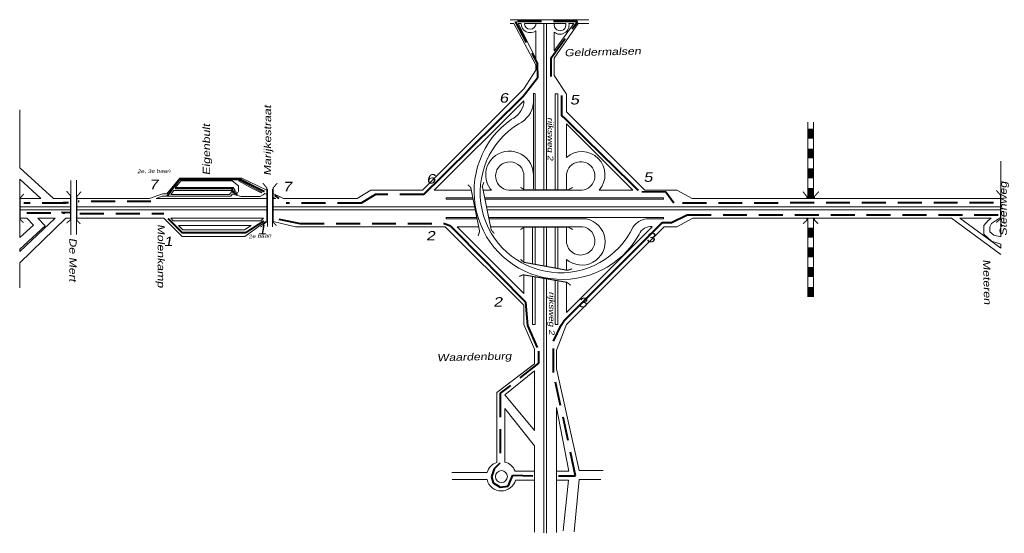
# Model space of a CAD drawing. Header units: metres. Extents: x 534 to 2631, y -2348 to -1484.
# Tile 9 of 10: x 2070 to 2331, y -1934 to -1797. Entities that reach past the tile are written whole.
import ezdxf

# ---------------------------------------------------------------- set-up
doc = ezdxf.new("R2010")
doc.units = ezdxf.units.M
doc.linetypes.add('DASHDOT', pattern=[1, 0.5, -0.25, 0, -0.25])
doc.linetypes.add('DASHED', pattern=[19.05, 12.7, -6.35])
doc.layers.get('0').update_dxf_attribs({"lineweight": 0})
for name, color, linetype, lineweight in [('ROUTE10RIJDEN', 10, 'DASHED', 40), ('ROUTE10STROOIEN', 90, 'Continuous', 0), ('ROUTE10TEXT', 4, 'DASHDOT', 0), ('STROOI', 7, 'Continuous', 0), ('Text', 7, 'Continuous', 0)]:
    doc.layers.add(name, color=color, linetype=linetype, lineweight=lineweight)
doc.styles.add('ISO25', font='ARIALN.TTF', dxfattribs={"width": 1.5, "oblique": 10})

# ---------------------------------------------------------------- blocks, each defined once
blk = doc.blocks.new('A$C3E475C73')
at = {"layer": 'STROOI', "color": 7, "const_width": 0.263}
blk.add_lwpolyline([(-1.04, -0.92), (0, 0), (0, 6.35), (-1.04, 7.62)], dxfattribs=at)

msp = doc.modelspace()

# ---------------------------------------------------------------- linework, layer by layer
at = {"ltscale": 0.5}
for p, q in [((2200.16, -1797.41), (2221.08, -1797.41)), ((2200.19, -1798.42), (2201.14, -1798.42)), ((2206.97, -1809.38), (2201.14, -1798.42)), ((2206.97, -1807.68), (2202.26, -1798.42)), ((2202.26, -1798.42), (2203.06, -1798.42)), ((2203.97, -1798.42), (2214.92, -1798.42)), ((2206.97, -1807.68), (2206.97, -1800.34)), ((2209.1, -1817.07), (2209.1, -1798.42)), ((2209.85, -1817.07), (2209.85, -1798.42)), ((2211.86, -1807.66), (2218.26, -1798.42)), ((2211.86, -1805.72), (2217.09, -1798.42)), ((2215.76, -1798.42), (2217.09, -1798.42)), ((2219.3, -1798.42), (2218.26, -1798.42)), ((2218.26, -1798.42), (2218.29, -1798.42)), ((2219.3, -1798.42), (2221.05, -1798.42)), ((2211.86, -1805.72), (2211.86, -1800.73)), ((2211.86, -1809.15), (2211.86, -1807.66)), ((2203.85, -1815.75), (2206.97, -1810.83)), ((2206.97, -1810.83), (2206.97, -1809.38)), ((2211.86, -1812.25), (2211.86, -1809.15)), ((2215.1, -1817.2), (2211.86, -1812.25)), ((2206.33, -1842.38), (2206.33, -1817.03)), ((2206.33, -1817.03), (2206.85, -1817.03)), ((2206.33, -1819.66), (2206.33, -1817.03)), ((2212.1, -1817.07), (2212.85, -1817.07)), ((2215.1, -1821.88), (2215.1, -1817.2)), ((2203.83, -1819.69), (2203.85, -1818.94)), ((2330.41, -1835), (2330.41, -1855.07)), ((2112.48, -1839.52), (2109.02, -1843.65)), ((2128.95, -1839.52), (2112.48, -1839.52)), ((2133.2, -1841.58), (2128.95, -1839.52)), ((2083.61, -1840.11), (2083.61, -1854.54)), ((2085.06, -1840.01), (2085.06, -1854.46)), ((2112.8, -1840.24), (2111.4, -1842.02)), ((2111.4, -1842.02), (2112.74, -1842.02)), ((2126.65, -1842.02), (2112.74, -1842.02)), ((2113.6, -1840.24), (2112.8, -1840.24)), ((2126.41, -1840.24), (2113.6, -1840.24)), ((2128.1, -1841.51), (2126.41, -1840.24)), ((2127.16, -1842.74), (2126.65, -1842.02)), ((2128.58, -1840.24), (2128.1, -1840.24)), ((2131.24, -1841.99), (2128.1, -1840.24)), ((2128.1, -1842.95), (2128.1, -1841.51)), ((2134.31, -1843.25), (2128.58, -1840.24)), ((2134.11, -1843.42), (2131.24, -1841.99)), ((2133.2, -1841.58), (2135.75, -1842.82)), ((2194.03, -1840.74), (2194.9, -1842.32)), ((2107.9, -1843.65), (2104.49, -1844.89)), ((2107.79, -1844.31), (2106.19, -1844.89)), ((2126.05, -1844.31), (2107.79, -1844.31)), ((2109.02, -1843.65), (2107.9, -1843.65)), ((2110.96, -1842.79), (2110.16, -1843.84)), ((2110.16, -1843.84), (2110.61, -1843.84)), ((2111.4, -1843.84), (2110.61, -1843.84)), ((2112.04, -1842.79), (2110.96, -1842.79)), ((2125.68, -1843.84), (2111.4, -1843.84)), ((2126.45, -1842.79), (2112.04, -1842.79)), ((2125.68, -1843.84), (2126.45, -1842.79)), ((2126.44, -1843.76), (2126.05, -1844.31)), ((2128.83, -1844.35), (2126.44, -1843.76)), ((2127.16, -1842.74), (2126.97, -1843.01)), ((2126.97, -1843.01), (2127.91, -1843.33)), ((2127.91, -1843.33), (2128.1, -1842.95)), ((2133.79, -1844.35), (2128.83, -1844.35)), ((2134.65, -1843.96), (2133.79, -1844.35)), ((2134.31, -1843.25), (2134.11, -1843.42)), ((2135.04, -1843.58), (2134.65, -1843.96)), ((2135.04, -1843.58), (2135.75, -1843.9)), ((2135.75, -1842.47), (2135.75, -1852.38)), ((2137.12, -1842.47), (2137.12, -1852.45)), ((2137.12, -1843.48), (2140.05, -1844.89)), ((2137.12, -1844.52), (2137.96, -1844.89)), ((2163.24, -1842.7), (2159.55, -1844.89)), ((2070.01, -1844.97), (2070.01, -1850.14)), ((2083.61, -1844.89), (2082.23, -1844.89)), ((2089.47, -1844.89), (2085.06, -1844.89)), ((2089.47, -1844.89), (2099.57, -1844.89)), ((2104.49, -1844.89), (2099.57, -1844.89)), ((2106.04, -1847.15), (2135.58, -1847.15)), ((2120.28, -1844.89), (2106.19, -1844.89)), ((2120.59, -1844.89), (2120.28, -1844.89)), ((2137.8, -1844.89), (2137.96, -1844.89)), ((2137.8, -1847.15), (2156.5, -1847.15)), ((2140.05, -1844.89), (2156.5, -1844.89)), ((2160.45, -1847.14), (2159.55, -1847.15)), ((2251.58, -1844.89), (2248.5, -1844.89)), ((2251.58, -1847.15), (2248.5, -1847.15)), ((2251.58, -1844.89), (2330.41, -1844.89)), ((2251.58, -1847.15), (2330.41, -1847.15)), ((2106.04, -1847.9), (2135.58, -1847.9)), ((2137.8, -1847.9), (2156.5, -1847.9)), ((2160.45, -1847.89), (2159.55, -1847.9)), ((2251.58, -1847.9), (2248.5, -1847.89)), ((2251.58, -1847.9), (2330.41, -1847.9)), ((2070.01, -1859), (2079.43, -1850.14)), ((2082.28, -1850.14), (2070.01, -1862.03)), ((2073.66, -1851.99), (2071.88, -1850.14)), ((2074.84, -1850.14), (2076.79, -1852.19)), ((2075.7, -1850.14), (2079.43, -1850.14)), ((2090.49, -1850.15), (2108.23, -1850.15)), ((2108.23, -1850.15), (2113.15, -1854.97)), ((2110.14, -1850.15), (2134.69, -1850.15)), ((2110.14, -1850.15), (2110.72, -1850.81)), ((2110.72, -1850.81), (2134, -1850.84)), ((2112.12, -1852.08), (2113.32, -1853.24)), ((2131.48, -1852.08), (2112.12, -1852.08)), ((2129.63, -1853.24), (2131.48, -1852.08)), ((2129.74, -1854.97), (2133.88, -1852)), ((2134.69, -1850.15), (2134, -1850.84)), ((2165.11, -1852.39), (2163.44, -1852.39)), ((2251.58, -1850.15), (2248.63, -1850.15)), ((2251.58, -1850.15), (2317.27, -1850.15)), ((2330.4, -1859.77), (2317.27, -1850.15)), ((2319.48, -1850.15), (2330.41, -1858.13)), ((2319.48, -1850.15), (2327.87, -1850.15)), ((2325.91, -1852.11), (2327.06, -1850.75)), ((2325.91, -1852.44), (2325.91, -1852.11)), ((2325.91, -1854.41), (2325.91, -1852.44)), ((2327.06, -1850.75), (2327.87, -1850.15)), ((2327.95, -1851.53), (2327.47, -1852.39)), ((2327.47, -1852.39), (2327.47, -1853.78)), ((2330.02, -1850.15), (2327.95, -1851.53)), ((2330.02, -1850.15), (2330.41, -1850.15)), ((2113.15, -1854.97), (2129.74, -1854.97)), ((2113.32, -1853.24), (2129.63, -1853.24)), ((2327.94, -1856.27), (2325.91, -1854.41)), ((2327.47, -1853.78), (2328.52, -1854.64)), ((2328.52, -1854.64), (2330.41, -1855.07)), ((2330.41, -1857.02), (2327.94, -1856.27)), ((2330.41, -1857.02), (2330.41, -1858.13)), ((2330.4, -1859.77), (2330.41, -1859.77)), ((2330.41, -1859.77), (2330.41, -1859.82)), ((2203.85, -1878.35), (2206.61, -1884.9)), ((2209.1, -1878.35), (2209.1, -1933.74)), ((2209.85, -1878.35), (2209.85, -1933.84)), ((2215.1, -1878.35), (2212.5, -1885.2)), ((2206.61, -1884.9), (2206.61, -1884.9)), ((2206.61, -1884.9), (2206.61, -1888.82)), ((2212.5, -1885.2), (2212.5, -1890.19)), ((2206.61, -1888.82), (2196.64, -1896.46)), ((2206.61, -1890.71), (2198.74, -1897.06)), ((2206.61, -1890.71), (2206.61, -1906.55)), ((2218.48, -1917.2), (2212.5, -1890.19)), ((2196.64, -1896.46), (2196.64, -1914.91)), ((2198.74, -1897.06), (2206.61, -1906.55)), ((2198.74, -1900.73), (2198.74, -1915)), ((2198.74, -1900.73), (2206.61, -1910.62)), ((2215.79, -1917.3), (2212.5, -1900.41)), ((2212.5, -1900.41), (2212.5, -1933.65)), ((2206.61, -1910.62), (2206.61, -1933.55)), ((2196.64, -1914.91), (2196.64, -1914.99)), ((2194.08, -1917.7), (2184.67, -1917.7)), ((2201.47, -1917.3), (2206.61, -1917.3)), ((2212.5, -1917.3), (2215.79, -1917.3)), ((2218.48, -1917.2), (2224.86, -1917.2)), ((2194.05, -1919.59), (2184.77, -1919.59)), ((2194.05, -1919.59), (2194.06, -1919.59)), ((2194.05, -1919.59), (2194.06, -1919.59)), ((2201.6, -1919.69), (2206.61, -1919.69)), ((2212.5, -1919.69), (2215.69, -1919.69)), ((2215.69, -1919.69), (2214.29, -1933.15)), ((2218.48, -1919.59), (2217.19, -1933.45)), ((2224.27, -1919.59), (2218.48, -1919.59))]:
    msp.add_line(p, q, dxfattribs=at)
at = {"color": 0, "ltscale": 0.5}
for p, q in [((2133.88, -1852), (2135.46, -1850.98)), ((2143.23, -1852.39), (2137.25, -1851.04)), ((2163.44, -1852.39), (2143.23, -1852.39))]:
    msp.add_line(p, q, dxfattribs=at)
at = {"ltscale": 0.5}
msp.add_circle((2197.84, -1918.79), 1.59, dxfattribs=at)
for centre, radius, start, end in [((2205.47, -1798.46), 2.41, 179.1696, 308.5704), ((2205.5, -1798.39), 1.54, 181.3023, 358.6977), ((2213.4, -1798.87), 2.41, 230.3934, 10.8597), ((2213.43, -1798.8), 1.54, 165.5226, 14.4774), ((2197.84, -1918.69), 3.89, 107.9288, 165.1428), ((2197.84, -1918.69), 3.89, 21.0372, 76.6514), ((2197.84, -1918.69), 3.89, 193.3424, 345.1428)]:
    msp.add_arc(centre, radius, start, end, dxfattribs=at)
at = {"layer": 'ROUTE10RIJDEN', "color": 1, "ltscale": 0.5}
for p, q in [((2218.04, -1797.87), (2201.52, -1797.87)), ((2201.52, -1797.87), (2207.35, -1808.98)), ((2211.02, -1807.57), (2218.04, -1797.87)), ((2211.02, -1812.54), (2211.02, -1807.57)), ((2207.35, -1808.98), (2207.46, -1812.86)), ((2164.45, -1843.85), (2160.67, -1846.11)), ((2177.23, -1843.85), (2164.45, -1843.85)), ((2241.48, -1843.23), (2234.79, -1843.12)), ((2243.64, -1846.14), (2241.48, -1843.23)), ((2082.29, -1846.16), (2071.1, -1846.16)), ((2081.58, -1845.94), (2082.98, -1845.94)), ((2104.84, -1845.69), (2085.52, -1845.69)), ((2160.67, -1846.11), (2140.71, -1846.11)), ((2328.46, -1846.03), (2243.64, -1846.14)), ((2071.93, -1848.75), (2081.98, -1848.75)), ((2081.15, -1848.52), (2083.31, -1848.63)), ((2086.01, -1848.85), (2108.24, -1848.85)), ((2242.84, -1851.33), (2247.16, -1849.28)), ((2247.16, -1849.28), (2329.71, -1849.28)), ((2138.76, -1850.36), (2144.48, -1851.54)), ((2144.48, -1851.54), (2182.79, -1851.54)), ((2204.28, -1872.44), (2204.8, -1878.62)), ((2204.8, -1878.62), (2207.72, -1885.42)), ((2211.71, -1882.83), (2213.76, -1878.51)), ((2213.76, -1878.51), (2214.38, -1877.52)), ((2211.71, -1891.13), (2211.71, -1882.83)), ((2207.72, -1885.42), (2207.72, -1888.65)), ((2207.72, -1888.65), (2197.57, -1896.64)), ((2217.54, -1918.53), (2211.71, -1891.13)), ((2197.57, -1896.64), (2197.47, -1915.19)), ((2197.47, -1915.19), (2195.95, -1916.7)), ((2195.95, -1916.7), (2195.2, -1918.86)), ((2195.2, -1918.86), (2195.63, -1920.47)), ((2195.63, -1920.47), (2197.57, -1921.55)), ((2199.62, -1921.34), (2200.38, -1919.61)), ((2200.38, -1919.61), (2200.92, -1918.42)), ((2200.92, -1918.42), (2206.21, -1918.53)), ((2213, -1918.53), (2217.54, -1918.53)), ((2197.57, -1921.55), (2199.62, -1921.34))]:
    msp.add_line(p, q, dxfattribs=at)
at = {"layer": 'ROUTE10STROOIEN', "ltscale": 0.5, "const_width": 0.5}
for points in [[(2207.46, -1812.86), (2203.64, -1817.77), (2177.23, -1843.85)], [(2234.22, -1842.76), (2213.83, -1822.81), (2213.83, -1817.52)], [(2134.97, -1843.09), (2128.61, -1839.85), (2112.42, -1839.85), (2109.18, -1844.27)], [(2127.85, -1843.84), (2126.66, -1843.3), (2126.34, -1842.22), (2111.23, -1842.22)], [(2138.86, -1844.92), (2137.67, -1844.06)], [(2109.37, -1850.22), (2113.15, -1853.99), (2129.98, -1853.99), (2134.84, -1850.86)], [(2182.49, -1851.51), (2184.54, -1852.27)], [(2184.43, -1852.27), (2204.28, -1872.44)], [(2214.38, -1877.52), (2240.51, -1851.33), (2242.84, -1851.33)]]:
    msp.add_lwpolyline(points, dxfattribs=at)
at = {"layer": 'STROOI', "color": 7}
for p, q in [((2176.88, -1842.7), (2203.85, -1815.75)), ((2206.85, -1842.7), (2206.85, -1817.07)), ((2209.1, -1842.7), (2209.1, -1817.07)), ((2209.85, -1842.7), (2209.85, -1817.07)), ((2212.1, -1842.7), (2212.1, -1817.07)), ((2212.85, -1842.7), (2212.85, -1817.07)), ((2180.05, -1842.7), (2203.85, -1818.94)), ((2070.01, -1836.77), (2070.01, -1821.37)), ((2235.9, -1842.7), (2215.1, -1821.88)), ((2215.1, -1833.99), (2215.1, -1825.07)), ((2232.72, -1842.7), (2215.1, -1825.07)), ((2279.22, -1824.59), (2279.22, -1844.89)), ((2280.72, -1824.59), (2280.72, -1844.89)), ((2070.01, -1836.77), (2078.97, -1844.89)), ((2203.85, -1838.97), (2203.85, -1842.7)), ((2215.1, -1838.91), (2215.1, -1842.7)), ((2070.01, -1839.81), (2075.62, -1844.89)), ((2070.01, -1839.81), (2070.01, -1844.97)), ((2163.24, -1842.7), (2176.88, -1842.7)), ((2180.05, -1842.7), (2189.86, -1842.7)), ((2183.2, -1844.7), (2190.26, -1844.7)), ((2183.2, -1845.08), (2183.2, -1844.7)), ((2193.01, -1842.7), (2195.21, -1842.7)), ((2193.42, -1844.7), (2240.9, -1844.7)), ((2199.82, -1842.7), (2219.1, -1842.7)), ((2223.8, -1842.7), (2232.72, -1842.7)), ((2235.9, -1842.7), (2244.41, -1842.7)), ((2240.9, -1845.08), (2240.9, -1844.7)), ((2244.41, -1842.7), (2248.5, -1844.89)), ((2075.62, -1844.89), (2070.01, -1844.89)), ((2082.23, -1847.13), (2070.01, -1847.13)), ((2082.23, -1844.89), (2078.97, -1844.89)), ((2083.61, -1847.15), (2082.25, -1847.15)), ((2106.04, -1847.15), (2085.06, -1847.15)), ((2135.75, -1844.89), (2120.59, -1844.89)), ((2137.8, -1844.89), (2137.12, -1844.89)), ((2137.8, -1847.15), (2137.12, -1847.15)), ((2159.55, -1844.89), (2156.5, -1844.89)), ((2159.55, -1847.15), (2156.5, -1847.15)), ((2160.45, -1847.14), (2190.76, -1847.14)), ((2183.2, -1845.08), (2190.34, -1845.08)), ((2193.49, -1845.08), (2240.9, -1845.08)), ((2193.91, -1847.14), (2248.5, -1847.14)), ((2082.23, -1847.88), (2070.01, -1847.88)), ((2083.61, -1847.9), (2082.25, -1847.9)), ((2106.04, -1847.9), (2085.06, -1847.9)), ((2137.8, -1847.9), (2137.12, -1847.9)), ((2159.55, -1847.9), (2156.5, -1847.9)), ((2160.45, -1847.89), (2190.91, -1847.89)), ((2183.2, -1849.95), (2191.33, -1849.95)), ((2183.2, -1850.33), (2183.2, -1849.95)), ((2194.06, -1847.89), (2248.5, -1847.89)), ((2194.48, -1849.95), (2240.9, -1849.95)), ((2240.9, -1850.33), (2240.9, -1849.95)), ((2070.01, -1855.3), (2070.01, -1850.14)), ((2070.01, -1850.14), (2071.88, -1850.14)), ((2070.01, -1855.3), (2073.66, -1851.99)), ((2070.01, -1858.34), (2076.79, -1852.19)), ((2074.84, -1850.14), (2075.7, -1850.14)), ((2083.61, -1850.15), (2082.25, -1850.15)), ((2090.49, -1850.15), (2085.06, -1850.15)), ((2165.11, -1852.39), (2182.97, -1852.39)), ((2182.97, -1852.39), (2203.85, -1873.28)), ((2183.2, -1850.33), (2191.4, -1850.33)), ((2186.15, -1852.39), (2191.82, -1852.39)), ((2186.15, -1852.39), (2203.85, -1870.1)), ((2194.55, -1850.33), (2220.43, -1850.33)), ((2194.98, -1852.39), (2219.38, -1852.39)), ((2203.85, -1852.39), (2203.85, -1856.09)), ((2206.1, -1862.27), (2206.1, -1852.39)), ((2206.85, -1862.41), (2206.85, -1852.39)), ((2209.1, -1862.82), (2209.1, -1852.39)), ((2209.85, -1862.96), (2209.85, -1852.39)), ((2212.1, -1863.38), (2212.1, -1852.39)), ((2212.85, -1863.52), (2212.85, -1852.39)), ((2215.1, -1852.39), (2215.1, -1856.06)), ((2241.04, -1852.39), (2215.1, -1878.35)), ((2237.88, -1852.39), (2215.1, -1875.16)), ((2237.88, -1852.39), (2215.1, -1875.16)), ((2236.3, -1850.33), (2240.9, -1850.33)), ((2241.04, -1852.39), (2244.43, -1852.39)), ((2244.42, -1852.4), (2248.64, -1850.14)), ((2279.22, -1850.15), (2279.22, -1871.02)), ((2280.72, -1850.15), (2280.72, -1871.02)), ((2203.85, -1861.85), (2203.85, -1856.09)), ((2070.01, -1859), (2070.01, -1858.34)), ((2070.01, -1868.68), (2070.01, -1862.02)), ((2215.1, -1863.93), (2215.1, -1861.08)), ((2203.85, -1870.1), (2203.85, -1865.21)), ((2206.1, -1878.35), (2206.1, -1865.6)), ((2206.85, -1878.35), (2206.85, -1865.73)), ((2209.1, -1878.35), (2209.1, -1866.11)), ((2209.85, -1878.35), (2209.85, -1866.24)), ((2212.1, -1878.35), (2212.1, -1866.63)), ((2212.85, -1878.35), (2212.85, -1866.76)), ((2215.1, -1875.16), (2215.1, -1867.15)), ((2203.85, -1878.35), (2203.85, -1873.28)), ((2206.1, -1878.35), (2206.85, -1878.35)), ((2212.1, -1878.35), (2212.85, -1878.35))]:
    msp.add_line(p, q, dxfattribs=at)
for points, const_width in [([(2279.97, -1826.38), (2279.97, -1829.01)], 1.5), ([(2279.97, -1831.65), (2279.97, -1834.28)], 1.5), ([(2279.97, -1836.87), (2279.97, -1839.51)], 1.5), ([(2135.45, -1848.56), (2135.58, -1848.44), (2135.58, -1842.09), (2134.54, -1840.82)], 0.263), ([(2137.26, -1844.89), (2137.26, -1842.09), (2138.37, -1840.82)], 0.263), ([(2188.93, -1841.23), (2189.72, -1842.02), (2192.07, -1853.63), (2191.68, -1854.85)], 0.263), ([(2193.22, -1840.59), (2192.79, -1841.62), (2195.14, -1853.24), (2195.97, -1854.21)], 0.263), ([(2202.93, -1841.94), (2203.86, -1842.56), (2215.71, -1842.56), (2216.83, -1841.94)], 0.263), ([(2279.97, -1842.14), (2279.97, -1844.78)], 1.5), ([(2071.03, -1851.35), (2070.15, -1850.47), (2070.15, -1844.78), (2071.09, -1843.71)], 0.263), ([(2086.12, -1851.64), (2085.2, -1850.71), (2085.2, -1844.36), (2086.31, -1843.09)], 0.263), ([(2134.54, -1851.98), (2135.58, -1851.05), (2135.58, -1844.89)], 0.263), ([(2138.19, -1852.12), (2137.27, -1851.2), (2137.27, -1844.89)], 0.263), ([(2278.91, -1844.89), (2278.91, -1844.35), (2277.87, -1843.08)], 0.263), ([(2280.97, -1844.89), (2280.97, -1844.33), (2282.08, -1843.06)], 0.263), ([(2329.18, -1851.29), (2330.3, -1850.36), (2330.3, -1844.01), (2329.18, -1842.74)], 0.263), ([(2277.87, -1851.63), (2278.91, -1850.71), (2278.91, -1850.15)], 0.263), ([(2281.89, -1851.61), (2280.97, -1850.69), (2280.97, -1850.15)], 0.263), ([(2202.93, -1853.17), (2203.86, -1852.55), (2215.71, -1852.55), (2216.83, -1853.17)], 0.263), ([(2279.97, -1852.64), (2279.97, -1855.27)], 1.5), ([(2279.97, -1857.91), (2279.97, -1860.54)], 1.5), ([(2202.95, -1861.06), (2203.76, -1861.84), (2215.41, -1863.99), (2216.62, -1863.58)], 0.263), ([(2279.97, -1863.14), (2279.97, -1865.77)], 1.5), ([(2202.59, -1865.62), (2203.62, -1865.17), (2215.29, -1867.18), (2216.29, -1867.99)], 0.263), ([(2279.97, -1868.4), (2279.97, -1871.03)], 1.5)]:
    msp.add_lwpolyline(points, dxfattribs=dict(at, const_width=const_width))
for centre, radius, start, end in [((2197.8, -1818.33), 6.18, 296.2093, 347.2297), ((2199.43, -1818.82), 6.95, 296.2005, 353.0036), ((2214, -1843.01), 23.4, 125.1323, 330.7337), ((2213.54, -1843.31), 21.33, 121.1768, 334.7828), ((2200.01, -1838.65), 6.33, 3.9914, 199.2748), ((2219.18, -1838.61), 6.17, 318.4534, 131.4425), ((2200.08, -1838.94), 3.77, 359.4915, 266.1597), ((2218.89, -1838.92), 3.79, 266.782, 179.899), ((2199.82, -1838.61), 6.17, 216.9976, 221.5466), ((2219.18, -1856.4), 6.2, 228.8895, 78.3816), ((2218.89, -1856.15), 3.79, 178.7308, 82.4697), ((2237.05, -1855.51), 5.23, 98.2328, 143.4996), ((2237.5, -1855.68), 3.32, 83.4659, 158.2665)]:
    msp.add_arc(centre, radius, start, end, dxfattribs=at)

# ---------------------------------------------------------------- block references
at = {"ltscale": 0.5}
msp.add_blockref('A$C3E475C73', (2083.49, -1850.55), dxfattribs=at)

# ---------------------------------------------------------------- texts
at = {"layer": 'ROUTE10TEXT', "color": 0, "ltscale": 0.5, "style": 'ISO25', "oblique": 10, "width": 1.5}
for s, height, rotation, p in [('2e, 3e baan', 0.9708, 1.0447, (2101.23, -1838.19)), ('2e baan', 0.971, 2.9964, (2130.79, -1855.5))]:
    msp.add_text(s, height=height, rotation=rotation, dxfattribs=at).set_placement(p)
at = {"layer": 'ROUTE10TEXT', "ltscale": 0.5, "char_height": 2.5, "width": 5.64, "attachment_point": 1, "style": 'ISO25'}
for s, insert in [('6', (2197.29, -1816.94)), ('5', (2216.07, -1817.42)), ('6', (2177.96, -1838.43)), ('5', (2235.58, -1837.98)), ('7', (2104.36, -1839.94)), ('7', (2139.85, -1840.48)), ('1', (2133.14, -1851.91)), ('1', (2108.24, -1855.06)), ('2', (2177.86, -1853.56)), ('3', (2236.28, -1854.04)), ('2', (2195.72, -1871.13)), ('3', (2218.25, -1871.28))]:
    msp.add_mtext(s, dxfattribs=dict(at, insert=insert))
at = {"layer": 'Text', "style": 'ISO25', "oblique": 10, "width": 1.5}
for s, height, rotation, p in [('Geldermalsen', 1.9, 1.425, (2214.59, -1807.15)), ('Marijkestraat', 1.9, 90, (2136.74, -1838.86)), ('Eigenbult', 1.9, 90, (2120.51, -1838.73)), ('rijksweg 2', 1.5, 270, (2210.15, -1823.35)), ('Steenweg', 1.9, 90, (2331.97, -1854.9)), ('Molenkamp', 1.9, 270, (2106.61, -1851.7)), ('De Mert', 1.9, 270, (2083.2, -1855.36)), ('Meteren', 1.9, 271.425, (2325.66, -1861.09)), ('rijksweg 2', 1.5, 270, (2210.49, -1869.64)), ('Waardenburg', 1.9, 1.425, (2180.8, -1888.14))]:
    msp.add_text(s, height=height, rotation=rotation, dxfattribs=at).set_placement(p)

doc.saveas('drawing.dxf')
